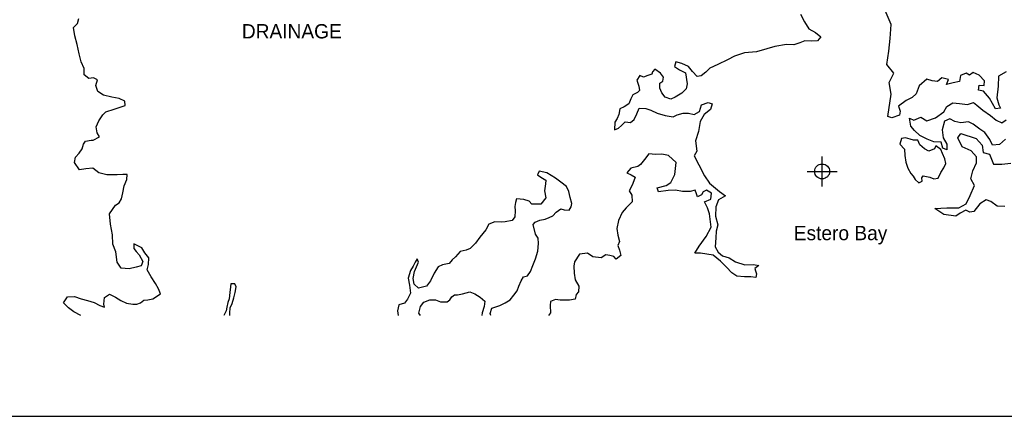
# Model space of a CAD drawing. Extents: x 164447 to 260447, y 765761 to 829592.
# Tile 4 of 16: x 201872 to 218392, y 766592 to 773249. Entities that reach past the tile are written whole.
import ezdxf
from ezdxf.enums import TextEntityAlignment as Align

# ---------------------------------------------------------------- set-up
doc = ezdxf.new("R2010")
doc.units = 0
doc.header["$LTSCALE"] = 800
doc.header["$PDMODE"] = 34
doc.header["$PDSIZE"] = 250
for name, color, linetype in [('BORDER', 1, 'CONTINUOUS'), ('SEC', 2, 'CONTINUOUS'), ('TEXT', 7, 'CONTINUOUS'), ('WATER', 4, 'CONTINUOUS')]:
    doc.layers.add(name, color=color, linetype=linetype)

msp = doc.modelspace()

# ---------------------------------------------------------------- linework, layer by layer
at = {"layer": 'BORDER', "color": 0}
msp.add_lwpolyline([(164447.020738, 766591.706349), (260447.020738, 766591.706349), (260447.020738, 829591.706349), (164447.020738, 829591.706349)], close=True, dxfattribs=at)
at = {"layer": 'SEC', "color": 0}
msp.add_point((215335.490413, 770701.495958), dxfattribs=at)
at = {"layer": 'WATER', "color": 0}
for points in [[(214973.06314, 773339.439085), (215039.215616, 773213.412206), (215113.795605, 773095.702612), (215222.250981, 773036.379347), (215313.851334, 772960.421515), (215254.803638, 772893.828128), (215162.652148, 772886.061982), (215045.493691, 772895.205972), (214961.549257, 772862.267518), (214860.860027, 772829.439292), (214735.274058, 772830.265999), (214542.488451, 772798.044024), (214408.254516, 772757.063855), (214232.103478, 772707.986857), (214031.0557, 772692.564792), (213863.221946, 772635.060282), (213745.622579, 772577.22509), (213585.995881, 772494.548272), (213451.651718, 772436.823308), (213384.231625, 772370.285035), (213308.439134, 772303.801875), (213241.404837, 772295.870388), (213158.231995, 772380.145504), (213091.80395, 772464.310394), (212983.29346, 772515.26126), (212882.990026, 772541.039819), (212857.376809, 772465.853579), (212940.714991, 772406.695656), (213040.853083, 772355.799904), (213073.130172, 772171.386695), (213055.834238, 772087.772943), (212979.986633, 772012.917386), (212870.70455, 771946.654682), (212795.132514, 771913.661115), (212703.256592, 771947.756958), (212645.145831, 772023.494335), (212612.152263, 772099.066371), (212612.703401, 772182.79035), (212663.158244, 772215.949259), (212671.971552, 772282.873329), (212622.178075, 772350.183195), (212530.522608, 772417.768629), (212488.38505, 772376.182209), (212479.737083, 772334.375333), (212412.592558, 772309.69905), (212337.075636, 772285.07788), (212278.634192, 772310.58087), (212227.903781, 772235.559972), (212260.732007, 772134.870742), (212268.608381, 772059.464047), (212234.898334, 772026.19491), (212159.271184, 771984.828945), (212125.340682, 771918.070217), (212091.299953, 771834.566693), (212015.617689, 771784.828329), (211940.045653, 771751.834762), (211922.694606, 771659.848612), (211897.136502, 771593.034771), (211854.833602, 771526.331156), (211854.006895, 771400.745188), (211921.15142, 771425.421471), (211971.71649, 771475.325176), (212030.709072, 771533.546165), (212122.750335, 771524.567515), (212181.687803, 771574.416106), (212224.156044, 771666.236914), (212266.679399, 771766.43012), (212375.465457, 771757.341243), (212459.024095, 771731.672912), (212567.534585, 771680.722045), (212701.217383, 771637.978235), (212835.065521, 771620.351619), (212902.26516, 771653.400301), (213002.899276, 771677.856129), (213094.995653, 771677.249877), (213186.981802, 771659.89883), (213279.408862, 771709.526966), (213313.614932, 771818.147683), (213422.731674, 771859.293194), (213489.545516, 771833.73509), (213463.822071, 771741.804054), (213354.42976, 771658.796554), (213286.678984, 771542.023894), (213260.459515, 771374.741277), (213209.177966, 771215.9964), (213233.13777, 771040.010703), (213190.779757, 770964.934691), (213265.13929, 770813.735504), (213364.395561, 770628.881385), (213447.292834, 770502.744279), (213613.858971, 770367.683637), (213713.831722, 770291.670691), (213596.177241, 770225.4631), (213553.543659, 770108.525099), (213544.124099, 769949.504652), (213585.049154, 769806.898319), (213559.215482, 769698.222488), (213550.126605, 769589.436429), (213540.762159, 769438.78838), (213590.390295, 769346.361321), (213665.356079, 769287.258512), (213773.976797, 769253.052441), (213882.377059, 769185.356779), (214041.121937, 769134.075229), (214183.507815, 769141.510693), (214275.493964, 769124.159646), (214208.184098, 769074.366169), (214216.280927, 769032.449065), (214232.695041, 768982.10445), (214223.936846, 768923.552779), (214140.267981, 768932.476315), (214031.426808, 768933.192794), (213905.895954, 768942.391898), (213822.557771, 769001.549821), (213731.067646, 769094.25245), (213631.260236, 769195.38259), (213506.335633, 769296.678071), (213297.246141, 769331.545507), (213196.777366, 769332.206873), (213272.90054, 769448.924419), (213391.161272, 769607.228386), (213475.932413, 769765.752809), (213459.793869, 769857.959413), (213443.930893, 769992.028007), (213411.102667, 770092.717237), (213361.529645, 770193.516695), (213470.646387, 770234.662205), (213479.68015, 770335.075866), (213396.286853, 770385.861391), (213337.514727, 770361.129994), (213312.06685, 770311.060948), (213244.867212, 770278.012266), (213228.453099, 770328.356881), (213203.721702, 770387.129008), (213119.832381, 770362.562952), (212994.246413, 770363.389659), (212877.198184, 770389.278445), (212751.557101, 770381.732754), (212592.3162, 770357.662722), (212567.639916, 770424.807247), (212718.618648, 770465.677188), (212794.300911, 770515.415552), (212862.161915, 770648.933008), (212888.601839, 770849.705216), (212755.415066, 770967.800607), (212646.739234, 770993.63428), (212537.842948, 770985.978361), (212429.056889, 770995.067238), (212353.099056, 770903.466885), (212285.568735, 770820.183816), (212243.486291, 770786.969794), (212126.052265, 770754.251795), (212058.577058, 770679.341124), (212133.708184, 770645.355508), (212200.411798, 770603.052609), (212174.908808, 770544.611165), (212149.29559, 770469.424925), (212098.454951, 770377.659231), (212139.820917, 770302.032081), (212147.476836, 770193.135794), (212096.911766, 770143.23209), (212046.346696, 770093.328385), (211978.816375, 770010.045316), (211919.327769, 769876.472746), (211893.328755, 769742.679721), (211909.357072, 769633.728321), (211933.757786, 769524.721807), (211908.199682, 769457.907965), (211932.820852, 769382.391042), (211957.331794, 769290.129324), (211881.594417, 769232.018563), (211840.007996, 769274.156121), (211773.13904, 769291.341827), (211706.214971, 769300.155135), (211630.532707, 769250.416772), (211488.31217, 769268.098502), (211396.60159, 769327.311539), (211262.532996, 769311.448564), (211177.98231, 769186.413733), (211169.113888, 769111.117266), (211176.714693, 768993.848581), (211192.74301, 768884.897181), (211250.633316, 768775.670212), (211250.027065, 768683.573835), (211207.834393, 768633.615016), (211190.593573, 768558.373663), (211098.386968, 768542.235119), (211014.662989, 768542.786256), (210939.311408, 768543.28228), (210864.014941, 768552.150702), (210780.070507, 768519.212248), (210771.257199, 768452.288179), (210778.80289, 768326.647097), (210743.079427, 768282.590448)], [(218422.117845, 772373.546771), (218295.971195, 772299.014716), (218286.462147, 772131.555807), (218268.40733, 771939.026226), (218301.117156, 771821.538671), (218325.847848, 771762.738231), (218242.033398, 771754.929086), (218142.713988, 771931.500399), (218042.997933, 772049.441261), (217959.353473, 772066.759453), (217968.295887, 772150.460576), (218051.997009, 772141.518162), (218060.939423, 772225.219285), (217969.429156, 772317.976148), (217869.20313, 772360.535003), (217810.289362, 772319.052754), (217751.885566, 772352.952512), (217659.468684, 772311.696917), (217642.037165, 772211.300901), (217532.982052, 772186.91019), (217423.92694, 772162.519479), (217457.996689, 772246.050611), (217340.905779, 772271.971236), (217273.502906, 772213.794093), (217181.426004, 772222.79317), (217089.46243, 772248.543804), (216963.089126, 772140.508633), (216911.927839, 772006.836156), (216844.468302, 771940.283235), (216743.618978, 771890.708525), (216617.359001, 771799.424912), (216641.919702, 771715.497136), (216633.090616, 771648.54757), (216507.113956, 771599.14285), (216440.277717, 771624.723494), (216493.082245, 772001.293551), (216460.88239, 772194.163113), (216537.341003, 772352.792935), (216421.043381, 772495.97446), (216456.076409, 772721.893829), (216474.244553, 772931.174967), (216492.582687, 773165.583442), (216377.19168, 773442.777425)], [(202895.522889, 768285.237625), (202782.942441, 768345.791162), (202691.286974, 768413.376597), (202608.114133, 768497.651714), (202675.754682, 768597.679578), (202793.023366, 768605.280383), (202901.58897, 768562.701915), (203010.264801, 768536.868242), (203118.885519, 768502.662171), (203219.023611, 768451.766418), (203294.209851, 768426.153201), (203286.168135, 768476.442702), (203295.257012, 768585.228761), (203379.366788, 768643.284408), (203479.50488, 768592.388656), (203571.21546, 768533.175619), (203663.036268, 768490.707378), (203771.767214, 768473.246103), (203838.746397, 768472.805193), (203897.518523, 768497.53659), (203956.400878, 768539.012783), (204023.435175, 768546.944271), (204107.269381, 768563.137929), (204233.406487, 768646.035201), (204200.468034, 768729.979635), (204150.839898, 768822.406695), (204076.204796, 768931.743891), (204009.997205, 769049.398372), (204035.720651, 769141.329408), (204036.43713, 769250.17058), (203970.009084, 769334.33547), (203920.325835, 769418.390131), (203786.808378, 769486.251135), (203786.312354, 769410.899554), (203827.843661, 769360.389598), (203877.692252, 769301.45213), (203935.582558, 769192.22516), (203909.969341, 769117.038921), (203826.08002, 769092.472865), (203708.701109, 769068.127264), (203574.797856, 769077.381482), (203508.480038, 769178.291167), (203484.520234, 769354.276864), (203435.112553, 769480.193516), (203427.787317, 769639.32419), (203395.455115, 769815.365), (203379.867708, 769991.295584), (203481.273417, 770132.964983), (203540.155771, 770174.441176), (203582.458671, 770241.14479), (203599.864832, 770341.503338), (203625.753619, 770458.551567), (203668.332087, 770567.117171), (203677.255623, 770650.786036), (203601.904042, 770651.28206), (203509.752551, 770643.515913), (203333.932195, 770644.673303), (203200.194284, 770679.044715), (203100.221533, 770755.057661), (202982.952849, 770747.456856), (202874.001449, 770731.428539), (202791.049062, 770849.193248), (202808.40011, 770941.179397), (202867.447805, 771007.772784), (202918.178217, 771082.793682), (202943.791434, 771157.979922), (202977.611709, 771207.993854), (203069.818313, 771224.132399), (203103.307905, 771223.911944), (203212.534874, 771281.80225), (203171.113795, 771349.057002), (203155.030364, 771449.636004), (203197.553719, 771549.82921), (203265.194267, 771649.857075), (203315.759337, 771699.760779), (203458.420784, 771749.058233), (203642.999335, 771806.452515), (203635.122961, 771881.85921), (203543.302153, 771924.327451), (203417.881526, 771950.271351), (203275.771216, 771984.697877), (203184.060636, 772043.910914), (203151.23241, 772144.600144), (203176.955855, 772236.531179), (203110.197127, 772270.461681), (203034.790432, 772262.585307), (202951.452249, 772321.74323), (202952.168728, 772430.584403), (202902.65082, 772539.756258), (202870.043049, 772673.93508), (202837.600619, 772833.231095), (202796.675564, 772975.837428), (202772.495304, 773118.333534), (202839.915398, 773184.871807), (202865.583729, 773268.430444)], [(218414.468278, 771242.816658), (218313.335637, 771151.363055), (218196.018073, 771143.780565), (218146.386699, 771236.25411), (218063.422201, 771354.081646), (217980.061059, 771413.27873), (217871.742572, 771497.773142), (217788.21144, 771531.842891), (217662.461434, 771515.941285), (217562.122081, 771541.748583), (217478.647612, 771584.19411), (217386.23073, 771542.938515), (217351.764336, 771400.776933), (217367.609278, 771266.651148), (217425.503104, 771157.369382), (217424.879805, 771065.235817), (217358.043567, 771090.81646), (217333.596193, 771191.495794), (217208.016177, 771200.721525), (217099.414372, 771243.337043), (216974.174337, 771302.817445), (216882.607407, 771387.198529), (216824.486928, 771462.977181), (216800.266207, 771597.159629), (216875.421561, 771563.146544), (216993.022442, 771612.607927), (217093.135142, 771553.297515), (217235.863359, 771602.588908), (217378.931557, 771702.134973), (217429.809526, 771793.928557), (217530.715514, 771851.879045), (217639.543973, 771842.766642), (217773.443104, 771825.108469), (217874.179101, 771857.931622), (217932.526234, 771815.656085), (218032.468943, 771731.218337), (218157.482324, 771638.23482), (218257.481696, 771562.172851), (218349.331944, 771519.67066), (218425.053932, 771569.415361)], [(218398.442933, 770112.143209), (218272.862917, 770121.368939), (218164.487766, 770197.487572), (218089.275749, 770223.124879), (217979.937319, 770156.855275), (217878.578024, 770031.898557), (217811.458468, 770015.600307), (217744.678893, 770049.55673), (217652.205347, 769999.925356), (217576.483359, 769950.180655), (217375.634663, 769976.667914), (217225.550609, 770078.1972), (217426.682623, 770093.588834), (217627.70131, 770092.228911), (217753.791297, 770158.385188), (217821.760804, 770300.320117), (217889.900302, 770467.382381), (217832.006477, 770576.664148), (217866.416207, 770710.449952), (217925.953273, 770844.065765), (217926.633234, 770944.575109), (217835.179631, 771045.70775), (217684.868923, 771113.733921), (217610.506858, 771265.007908), (217661.271501, 771340.049934), (217920.354003, 771254.535581), (218020.126722, 771144.970497), (218036.028327, 771019.220491), (218144.743459, 770993.356531), (218210.616419, 770825.387651), (218353.004655, 770824.424372), (218503.881997, 770840.155987)], [(209777.620439, 768282.916121), (209765.632517, 768316.571068), (209791.355962, 768408.502103), (209875.245282, 768433.068159), (209925.589897, 768449.482273), (210018.016957, 768499.110408), (210102.071618, 768548.793658), (210161.174428, 768623.759443), (210220.277237, 768698.725227), (210245.890455, 768773.911467), (210288.358696, 768865.732275), (210322.289198, 768932.491003), (210389.378608, 768948.794889), (210440.10902, 769023.815787), (210482.632374, 769124.008993), (210525.210843, 769232.574597), (210567.954653, 769366.257394), (210577.153758, 769491.788249), (210569.387611, 769583.93974), (210527.966532, 769651.194492), (210487.151704, 769810.545621), (210520.916865, 769852.187155), (210596.488901, 769885.180723), (210688.695505, 769901.319267), (210755.84003, 769925.995551), (210814.66727, 769959.099346), (210873.659852, 770017.320335), (210949.39723, 770075.431096), (211007.893787, 770058.300504), (211091.562652, 770049.376968), (211125.438041, 770107.763298), (211134.196235, 770166.31497), (211109.740406, 770266.949086), (211085.284578, 770367.583202), (211043.973726, 770451.58275), (210952.31826, 770519.168185), (210860.662793, 770586.753619), (210718.93828, 770679.78693), (210585.145255, 770705.785945), (210559.642265, 770647.344501), (210617.973481, 770605.096715), (210701.366778, 770554.311189), (210692.608583, 770495.759518), (210675.092195, 770378.656175), (210699.437796, 770261.277263), (210614.997338, 770152.987228), (210556.390552, 770153.373025), (210464.294175, 770153.979276), (210422.762869, 770204.489232), (210330.831833, 770230.212678), (210205.300978, 770239.411782), (210188.170386, 770180.915224), (210179.357078, 770113.991155), (210187.233452, 770038.58446), (210178.199689, 769938.170799), (210135.951903, 769879.839583), (210018.572991, 769855.493982), (209951.538694, 769847.562494), (209842.752635, 769856.651371), (209742.008291, 769815.450747), (209691.167652, 769723.685053), (209589.872171, 769598.76045), (209522.231622, 769498.732585), (209429.528994, 769407.24246), (209362.384469, 769382.566176), (209261.750353, 769358.110348), (209185.79252, 769266.509995), (209126.855053, 769216.661404), (209076.234869, 769158.385301), (208967.228355, 769133.984587), (208891.656318, 769100.991019), (208823.960656, 768992.590757), (208764.527164, 768867.390585), (208696.941729, 768775.735118), (208562.762908, 768743.127347), (208487.852237, 768810.602554), (208471.713693, 768902.809158), (208497.602479, 769019.857388), (208565.628824, 769178.492038), (208540.897427, 769237.264164), (208507.022039, 769178.877834), (208473.091537, 769112.119106), (208430.733524, 769037.043094), (208388.044828, 768911.732694), (208412.390428, 768794.353782), (208428.253404, 768660.285188), (208377.357651, 768560.147096), (208326.682353, 768493.498596), (208234.365521, 768460.615256), (208208.586962, 768360.311822), (208223.435671, 768283.440387)], [(205397.823915, 768284.393536), (205395.075472, 768320.223266), (205404.054121, 768412.264529), (205438.039737, 768487.395655), (205463.763182, 768579.32669), (205489.486627, 768671.257726), (205506.837675, 768763.243875), (205482.051164, 768813.643604), (205415.07198, 768814.084514), (205406.3689, 768763.905241), (205397.39025, 768671.863978), (205388.301373, 768563.077919), (205362.798383, 768504.636475), (205345.50245, 768421.022723), (205336.744255, 768362.471052), (205297.078188, 768284.42752)], [(208597.356908, 768283.314254), (208568.379617, 768324.452338), (208594.21329, 768433.128169), (208653.316099, 768508.093954), (208754.060443, 768549.294578), (208846.15682, 768548.688327), (208929.660344, 768514.647597), (209046.873914, 768513.876004), (209088.956359, 768547.090027), (209122.776633, 768597.103959), (209164.859078, 768630.317982), (209215.093465, 768629.987299), (209298.927672, 768646.180958), (209424.734095, 768678.843842), (209508.237619, 768644.803113), (209600.003313, 768593.962474), (209674.913984, 768526.487267), (209665.935335, 768434.446004), (209631.729264, 768325.825286), (209628.148494, 768282.966542)]]:
    msp.add_lwpolyline(points, dxfattribs=at)
msp.add_lwpolyline([(216864.168111, 770622.588622), (216897.271906, 770563.761382), (216955.548009, 770513.141198), (217014.320135, 770537.872595), (217006.333534, 770596.534494), (217031.671183, 770629.858745), (217140.347014, 770604.025072), (217207.160856, 770578.466968), (217282.567551, 770586.343342), (217325.090906, 770686.536548), (217375.821317, 770761.557446), (217409.806933, 770836.688572), (217393.558161, 770912.150381), (217352.302423, 771004.522327), (217327.626139, 771071.666851), (217244.287957, 771130.824774), (217218.84008, 771080.755728), (217126.468135, 771039.49999), (217051.392122, 771081.858004), (216976.481452, 771149.333211), (216943.487884, 771224.905247), (216868.136303, 771225.401271), (216809.639745, 771242.531863), (216734.453505, 771268.145081), (216667.364095, 771251.841195), (216641.640649, 771159.91016), (216716.441093, 771075.690157), (216724.097011, 770966.79387), (216740.125328, 770857.84247), (216772.953554, 770757.15324), (216822.58169, 770664.726181)], close=True, dxfattribs=at)

# ---------------------------------------------------------------- texts
at = {"layer": 'TEXT', "color": 0}
msp.add_text('DRAINAGE', height=240, dxfattribs=at).set_placement((205599.367724, 772934.578437))
at = {"layer": 'WATER', "color": 0}
msp.add_text('Estero Bay', height=240, dxfattribs=at).set_placement((215644.198652, 769547.768837), align=Align.CENTER)

doc.saveas('drawing.dxf')
